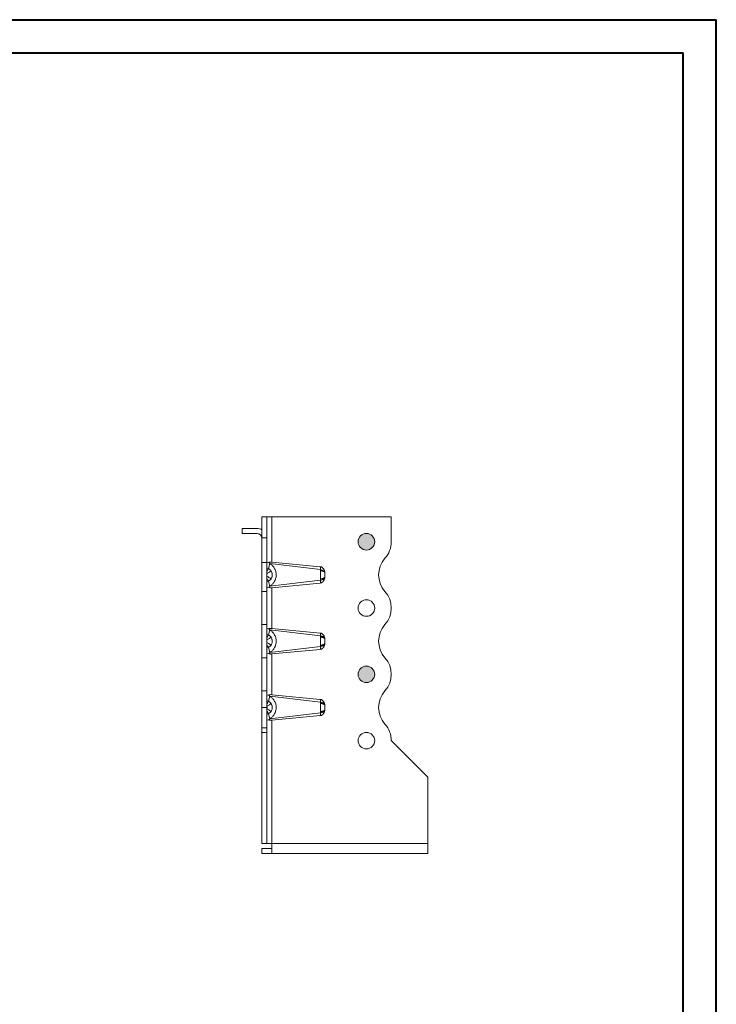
# Model space of a CAD drawing. Header units: millimetres. Extents: x 0 to 210, y 0 to 297.
# Tile 8 of 8: x 105 to 210, y 149 to 297. Entities that reach past the tile are written whole.
import ezdxf

# ---------------------------------------------------------------- set-up
doc = ezdxf.new("R2010")
doc.units = ezdxf.units.MM

msp = doc.modelspace()

# ---------------------------------------------------------------- hatches: boundary and pattern name
at = {"linetype": 'Continuous'}
h = msp.add_hatch(color=7, dxfattribs=at)
edge = h.paths.add_edge_path(flags=0)
edge.add_arc((157.34, 218.48), 1.25, 0, 360)
h = msp.add_hatch(color=7, dxfattribs=at)
edge = h.paths.add_edge_path(flags=0)
edge.add_arc((157.34, 198.48), 1.25, 0, 360)

# ---------------------------------------------------------------- linework, layer by layer
at = {"color": 7, "linetype": 'Continuous', "lineweight": 40}
for p, q in [((0.08, 297.21), (210.08, 297.21)), ((210.08, 0.21), (210.08, 297.21)), ((210.08, 292.21), (210.08, 297.21)), ((10.08, 292.21), (205.08, 292.21)), ((205.08, 5.21), (205.08, 292.21))]:
    msp.add_line(p, q, dxfattribs=at)
at = {"color": 7, "linetype": 'Continuous', "lineweight": 15}
for p, q in [((141.59, 222.23), (142.34, 222.23)), ((141.59, 219.09), (141.59, 222.23)), ((142.34, 222.23), (142.34, 219.09)), ((142.34, 222.23), (143.09, 222.23)), ((143.09, 222.23), (143.09, 215.41)), ((161.09, 222.23), (143.09, 222.23)), ((161.09, 218.48), (161.09, 222.23)), ((138.59, 220.48), (138.59, 219.73)), ((140.84, 220.48), (138.59, 220.48)), ((140.84, 219.73), (138.59, 219.73)), ((142.34, 219.09), (141.59, 219.09)), ((141.59, 215.35), (141.59, 219.09)), ((142.34, 219.09), (142.34, 215.35)), ((142.34, 215.35), (141.59, 215.35)), ((141.59, 210.98), (141.59, 215.35)), ((142.34, 215.35), (142.34, 210.98)), ((143.09, 215.41), (150.39, 214.71)), ((142.58, 214.42), (142.34, 214.55)), ((142.77, 215.21), (142.58, 214.42)), ((150.41, 214.27), (142.8, 215.19)), ((142.34, 212.41), (142.58, 212.54)), ((142.58, 212.54), (142.77, 211.75)), ((142.8, 211.77), (150.41, 212.69)), ((142.34, 210.98), (141.59, 210.98)), ((141.59, 205.98), (141.59, 210.98)), ((142.34, 210.98), (142.34, 205.98)), ((150.39, 212.25), (143.09, 211.55)), ((143.09, 211.55), (143.09, 205.41)), ((141.59, 200.98), (141.59, 205.98)), ((142.34, 205.98), (141.59, 205.98)), ((142.34, 205.98), (142.34, 200.98)), ((142.77, 205.21), (142.58, 204.42)), ((150.41, 204.27), (142.8, 205.19)), ((143.09, 205.41), (150.39, 204.71)), ((142.58, 204.42), (142.34, 204.55)), ((142.34, 202.41), (142.58, 202.54)), ((142.58, 202.54), (142.77, 201.75)), ((142.8, 201.77), (150.41, 202.69)), ((150.39, 202.25), (143.09, 201.55)), ((142.34, 200.98), (141.59, 200.98)), ((141.59, 195.98), (141.59, 200.98)), ((142.34, 200.98), (142.34, 195.98)), ((143.09, 201.55), (143.09, 195.41)), ((141.59, 193.48), (141.59, 195.98)), ((142.34, 195.98), (141.59, 195.98)), ((142.34, 195.98), (142.34, 193.48)), ((142.58, 194.42), (142.34, 194.55)), ((142.77, 195.21), (142.58, 194.42)), ((150.41, 194.27), (142.8, 195.19)), ((143.09, 195.41), (150.39, 194.71)), ((142.34, 193.48), (141.59, 193.48)), ((141.59, 190.39), (141.59, 193.48)), ((142.34, 193.48), (142.34, 190.39)), ((142.34, 192.41), (142.58, 192.54)), ((142.58, 192.54), (142.77, 191.75)), ((142.8, 191.77), (150.41, 192.69)), ((150.39, 192.25), (143.09, 191.55)), ((141.59, 190.39), (142.34, 190.39)), ((141.59, 189.69), (141.59, 190.39)), ((142.34, 190.39), (142.34, 189.69)), ((143.09, 191.55), (143.09, 172.98)), ((142.34, 189.69), (141.59, 189.69)), ((141.59, 172.98), (141.59, 189.69)), ((142.34, 189.69), (142.34, 172.98)), ((166.59, 182.98), (161.09, 188.48)), ((166.59, 182.98), (166.59, 172.98)), ((141.59, 172.98), (142.34, 172.98)), ((142.34, 172.98), (143.09, 172.98)), ((166.59, 172.98), (143.09, 172.98)), ((143.09, 172.98), (143.09, 171.48)), ((166.59, 172.98), (166.59, 171.48)), ((141.59, 171.48), (141.59, 172.23)), ((141.59, 172.23), (143.09, 172.23)), ((143.09, 171.48), (141.59, 171.48)), ((143.09, 171.48), (166.59, 171.48))]:
    msp.add_line(p, q, dxfattribs=at)
at = {"color": 7, "linetype": 'Continuous', "lineweight": 0}
for centre in [(157.34, 218.48), (157.34, 218.48), (157.34, 198.48), (157.34, 198.48)]:
    msp.add_circle(centre, 1.25, dxfattribs=at)
at = {"color": 7, "linetype": 'Continuous', "lineweight": 15}
for centre in [(157.34, 218.48), (157.34, 208.48), (157.34, 198.48), (157.34, 188.48)]:
    msp.add_circle(centre, 1.25, dxfattribs=at)
for centre, radius, start, end in [((140.84, 218.98), 1.5, 60, 90), ((140.84, 218.98), 0.75, 0, 90), ((157.34, 218.48), 3.75, 318.1897, 0), ((162.93, 213.48), 3.75, 138.1897, 221.8103), ((157.34, 208.48), 3.75, 318.1897, 41.8103), ((162.93, 203.48), 3.75, 138.1897, 221.8103), ((157.34, 198.48), 3.75, 318.1897, 41.8103), ((162.93, 193.48), 3.75, 138.1897, 221.8103), ((157.34, 188.48), 3.75, 360, 41.8103)]:
    msp.add_arc(centre, radius, start, end, dxfattribs=at)
for centre, major_axis, start_param, end_param in [((143.09, 215), (0.749, -0.403), 2.39431, 3.183344), ((143.09, 211.95), (0.749, 0.403), 3.099842, 3.888875), ((143.09, 205), (0.749, -0.403), 2.39431, 3.183344), ((143.09, 201.95), (0.749, 0.403), 3.099842, 3.888875), ((143.09, 195), (0.749, -0.403), 2.39431, 3.183344), ((143.09, 191.95), (0.749, 0.403), 3.099842, 3.888875)]:
    msp.add_ellipse(centre, major_axis=major_axis, ratio=0.07772, start_param=start_param, end_param=end_param, dxfattribs=at)
for points, knots in [([(142.56, 215.34), (142.6, 215.35), (142.63, 215.37), (142.71, 215.39), (142.76, 215.4), (142.89, 215.42), (142.99, 215.42), (143.09, 215.41)], [0, 0, 0, 0, 0.25, 0.25, 0.5, 0.5, 1, 1, 1, 1]), ([(142.58, 214.42), (142.57, 214.41), (142.54, 214.36), (142.45, 214.19), (142.38, 214.04), (142.34, 213.98)], [0, 0, 0, 0, 0.2857143, 0.5714286, 0.7743371, 0.7743371, 0.7743371, 0.7743371]), ([(142.96, 214.07), (142.96, 214.07), (142.9, 214.03), (142.74, 213.92), (142.54, 213.79), (142.41, 213.7), (142.34, 213.66)], [0, 0, 0, 0, 0.285714, 0.571429, 0.785714, 1, 1, 1, 1]), ([(142.96, 214.07), (142.92, 214.14), (142.81, 214.27), (142.67, 214.38), (142.58, 214.42)], [-0.03148795, -0.03148795, -0.03148795, -0.03148795, -0.0179513, 0.00000001, 0.00000001, 0.00000001, 0.00000001]), ([(142.8, 211.77), (142.87, 211.81), (142.93, 211.86), (143.04, 211.95), (143.1, 212), (143.26, 212.17), (143.36, 212.29), (143.49, 212.51), (143.53, 212.59), (143.6, 212.75), (143.63, 212.83), (143.68, 213.01), (143.7, 213.1), (143.73, 213.28), (143.74, 213.38), (143.74, 213.57), (143.73, 213.67), (143.71, 213.85), (143.69, 213.94), (143.64, 214.12), (143.6, 214.21), (143.53, 214.37), (143.49, 214.45), (143.36, 214.66), (143.26, 214.79), (143.1, 214.96), (143.04, 215.01), (142.93, 215.1), (142.87, 215.15), (142.8, 215.19)], [0, 0, 0, 0, 0.0625, 0.0625, 0.125, 0.125, 0.25, 0.25, 0.3125, 0.3125, 0.375, 0.375, 0.4375, 0.4375, 0.5, 0.5, 0.5625, 0.5625, 0.625, 0.625, 0.6875, 0.6875, 0.75, 0.75, 0.875, 0.875, 0.9375, 0.9375, 1, 1, 1, 1]), ([(142.96, 212.89), (143, 212.94), (143.06, 213.04), (143.12, 213.21), (143.15, 213.39), (143.15, 213.54), (143.13, 213.66), (143.11, 213.75), (143.07, 213.89), (143.01, 214), (142.96, 214.07)], [-0.10675045, -0.10675045, -0.10675045, -0.10675045, -0.09599928, -0.0852481, -0.07449692, -0.06374574, -0.05837015, -0.05299456, -0.04761897, -0.03149221, -0.03149221, -0.03149221, -0.03149221]), ([(150.39, 214.71), (150.39, 214.66), (150.4, 214.61), (150.4, 214.51), (150.4, 214.46), (150.4, 214.38), (150.4, 214.35), (150.4, 214.31), (150.41, 214.29), (150.41, 214.27)], [-0.126791, -0.126791, -0.126791, -0.126791, -0.0817802, -0.0817802, -0.0412071, -0.0412071, -0.0158489, -0.0158489, 0, 0, 0, 0]), ([(150.39, 214.71), (150.45, 214.71), (150.5, 214.69), (150.59, 214.66), (150.64, 214.63), (150.72, 214.57), (150.76, 214.54), (150.83, 214.46), (150.86, 214.42), (150.95, 214.29), (150.99, 214.2), (151.06, 214), (151.08, 213.9), (151.09, 213.8)], [0, 0, 0, 0, 0.125, 0.125, 0.25, 0.25, 0.375, 0.375, 0.5, 0.5, 0.75, 0.75, 1, 1, 1, 1]), ([(150.41, 214.27), (150.41, 214.26), (150.41, 214.24), (150.41, 214.2), (150.41, 214.16), (150.41, 214.12), (150.41, 214.11)], [0, 0, 0, 0, 0.165455, 0.391316, 0.695883, 1, 1, 1, 1]), ([(150.41, 214.27), (150.59, 214.26), (150.92, 214.14), (151.07, 213.91), (151.09, 213.8)], [0, 0, 0, 0, 0.5, 0.9184242, 0.9184242, 0.9184242, 0.9184242]), ([(150.41, 214.11), (150.41, 214.06), (150.41, 213.95), (150.41, 213.8), (150.41, 213.69), (150.41, 213.63), (150.41, 213.53), (150.41, 213.41), (150.41, 213.28), (150.41, 213.16), (150.41, 213.01), (150.41, 212.9), (150.41, 212.85)], [-0.09692135, -0.09692135, -0.09692135, -0.09692135, -0.08573721, -0.07455307, -0.068961, -0.06616497, -0.06336893, -0.05218479, -0.04659272, -0.04100065, -0.02981651, -0.01863237, -0.01863237, -0.01863237, -0.01863237]), ([(150.41, 214.11), (150.41, 214.11), (150.43, 214.1), (150.45, 214.1), (150.5, 214.1), (150.56, 214.09), (150.64, 214.07), (150.78, 214.03), (150.94, 213.95), (151.07, 213.8), (151.09, 213.71), (151.09, 213.66)], [0, 0, 0, 0, 0.017857, 0.035714, 0.071429, 0.142857, 0.214286, 0.285714, 0.571429, 0.785714, 1, 1, 1, 1]), ([(142.34, 213.3), (142.41, 213.26), (142.54, 213.17), (142.74, 213.03), (142.9, 212.93), (142.96, 212.89), (142.96, 212.89)], [0, 0, 0, 0, 0.214286, 0.428571, 0.714286, 1, 1, 1, 1]), ([(142.34, 212.98), (142.38, 212.92), (142.45, 212.77), (142.54, 212.6), (142.57, 212.54), (142.58, 212.54)], [0, 0, 0, 0, 0.2029135, 0.4886278, 0.7743421, 0.7743421, 0.7743421, 0.7743421]), ([(142.58, 212.54), (142.65, 212.58), (142.8, 212.68), (142.91, 212.81), (142.96, 212.89)], [-0.03148795, -0.03148795, -0.03148795, -0.03148795, -0.01574397, 0, 0, 0, 0]), ([(151.09, 213.16), (151.08, 213.06), (151.06, 212.96), (150.99, 212.76), (150.95, 212.67), (150.84, 212.5), (150.76, 212.42), (150.6, 212.3), (150.5, 212.26), (150.39, 212.25)], [0, 0, 0, 0, 0.25, 0.25, 0.5, 0.5, 0.75, 0.75, 1, 1, 1, 1]), ([(150.41, 212.69), (150.41, 212.67), (150.4, 212.65), (150.4, 212.6), (150.4, 212.58), (150.4, 212.5), (150.4, 212.45), (150.4, 212.35), (150.39, 212.3), (150.39, 212.25)], [-0.126791, -0.126791, -0.126791, -0.126791, -0.1109421, -0.1109421, -0.0855839, -0.0855839, -0.0450108, -0.0450108, 0, 0, 0, 0]), ([(151.09, 213.3), (151.09, 213.25), (151.07, 213.15), (150.94, 213.01), (150.78, 212.93), (150.64, 212.89), (150.56, 212.87), (150.5, 212.86), (150.45, 212.86), (150.43, 212.85), (150.41, 212.85), (150.41, 212.85)], [0, 0, 0, 0, 0.214286, 0.428571, 0.714286, 0.785714, 0.857143, 0.928571, 0.964286, 0.982143, 1, 1, 1, 1]), ([(151.09, 213.16), (151.07, 213.05), (150.92, 212.82), (150.59, 212.7), (150.41, 212.69)], [0, 0, 0, 0, 0.4184242, 0.9184242, 0.9184242, 0.9184242, 0.9184242]), ([(150.41, 212.85), (150.41, 212.84), (150.41, 212.8), (150.41, 212.75), (150.41, 212.71), (150.41, 212.69)], [0, 0, 0, 0, 0.304224, 0.608708, 1, 1, 1, 1]), ([(151.09, 213.66), (151.09, 213.67), (151.09, 213.69), (151.09, 213.7), (151.09, 213.71), (151.09, 213.73), (151.09, 213.75), (151.09, 213.76), (151.09, 213.78), (151.09, 213.8)], [0, 0, 0, 0, 0.0000670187, 0.0000670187, 0.0000670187, 0.0001676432, 0.0001676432, 0.0001676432, 0.0002683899, 0.0002683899, 0.0002683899, 0.0002683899]), ([(151.09, 213.3), (151.09, 213.31), (151.09, 213.34), (151.09, 213.39), (151.09, 213.42), (151.09, 213.46), (151.09, 213.49), (151.09, 213.52), (151.09, 213.54), (151.09, 213.57), (151.09, 213.62), (151.09, 213.65), (151.09, 213.66)], [-0.09692135, -0.09692135, -0.09692135, -0.09692135, -0.08573721, -0.07455307, -0.068961, -0.06336893, -0.05218479, -0.04938876, -0.04659272, -0.04100065, -0.02981651, -0.01863237, -0.01863237, -0.01863237, -0.01863237]), ([(151.09, 213.16), (151.09, 213.18), (151.09, 213.21), (151.09, 213.23), (151.09, 213.24), (151.09, 213.25), (151.09, 213.26), (151.09, 213.27), (151.09, 213.28), (151.09, 213.3)], [0, 0, 0, 0, 0.00013404, 0.00013404, 0.00013404, 0.0002011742, 0.0002011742, 0.0002011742, 0.000268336, 0.000268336, 0.000268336, 0.000268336]), ([(143.09, 211.55), (143.04, 211.55), (142.99, 211.54), (142.9, 211.55), (142.85, 211.55), (142.71, 211.57), (142.63, 211.59), (142.56, 211.62)], [0, 0, 0, 0, 0.25, 0.25, 0.5, 0.5, 1, 1, 1, 1]), ([(142.56, 205.34), (142.6, 205.35), (142.63, 205.37), (142.71, 205.39), (142.76, 205.4), (142.89, 205.42), (142.99, 205.42), (143.09, 205.41)], [0, 0, 0, 0, 0.25, 0.25, 0.5, 0.5, 1, 1, 1, 1]), ([(142.8, 201.77), (142.87, 201.81), (142.93, 201.86), (143.04, 201.95), (143.1, 202), (143.26, 202.17), (143.36, 202.29), (143.49, 202.51), (143.53, 202.59), (143.6, 202.75), (143.63, 202.83), (143.68, 203.01), (143.7, 203.1), (143.73, 203.28), (143.74, 203.38), (143.74, 203.57), (143.73, 203.67), (143.71, 203.85), (143.69, 203.94), (143.64, 204.12), (143.6, 204.21), (143.53, 204.37), (143.49, 204.45), (143.36, 204.66), (143.26, 204.79), (143.1, 204.96), (143.04, 205.01), (142.93, 205.1), (142.87, 205.15), (142.8, 205.19)], [0, 0, 0, 0, 0.0625, 0.0625, 0.125, 0.125, 0.25, 0.25, 0.3125, 0.3125, 0.375, 0.375, 0.4375, 0.4375, 0.5, 0.5, 0.5625, 0.5625, 0.625, 0.625, 0.6875, 0.6875, 0.75, 0.75, 0.875, 0.875, 0.9375, 0.9375, 1, 1, 1, 1]), ([(142.58, 204.42), (142.57, 204.41), (142.54, 204.36), (142.45, 204.19), (142.38, 204.04), (142.34, 203.98)], [0, 0, 0, 0, 0.2857143, 0.5714286, 0.7743372, 0.7743372, 0.7743372, 0.7743372]), ([(142.96, 204.07), (142.96, 204.07), (142.9, 204.03), (142.74, 203.92), (142.54, 203.79), (142.41, 203.7), (142.34, 203.66)], [0, 0, 0, 0, 0.285714, 0.571429, 0.785714, 1, 1, 1, 1]), ([(142.96, 204.07), (142.92, 204.14), (142.81, 204.27), (142.67, 204.38), (142.58, 204.42)], [-0.03148795, -0.03148795, -0.03148795, -0.03148795, -0.0179513, 0.00000001, 0.00000001, 0.00000001, 0.00000001]), ([(142.96, 202.89), (143, 202.94), (143.06, 203.04), (143.12, 203.21), (143.15, 203.39), (143.15, 203.54), (143.13, 203.66), (143.1, 203.78), (143.06, 203.92), (143, 204.02), (142.96, 204.07)], [-0.10675045, -0.10675045, -0.10675045, -0.10675045, -0.09599928, -0.0852481, -0.07449692, -0.06374574, -0.05837015, -0.05299456, -0.04224338, -0.03149221, -0.03149221, -0.03149221, -0.03149221]), ([(150.39, 204.71), (150.39, 204.66), (150.4, 204.61), (150.4, 204.51), (150.4, 204.46), (150.4, 204.38), (150.4, 204.35), (150.4, 204.31), (150.41, 204.29), (150.41, 204.27)], [-0.126791, -0.126791, -0.126791, -0.126791, -0.0817802, -0.0817802, -0.0412071, -0.0412071, -0.0158489, -0.0158489, 0, 0, 0, 0]), ([(150.39, 204.71), (150.45, 204.71), (150.5, 204.69), (150.59, 204.66), (150.64, 204.63), (150.72, 204.57), (150.76, 204.54), (150.83, 204.46), (150.86, 204.42), (150.95, 204.29), (150.99, 204.2), (151.06, 204), (151.08, 203.9), (151.09, 203.8)], [0, 0, 0, 0, 0.125, 0.125, 0.25, 0.25, 0.375, 0.375, 0.5, 0.5, 0.75, 0.75, 1, 1, 1, 1]), ([(150.41, 204.27), (150.41, 204.26), (150.41, 204.24), (150.41, 204.2), (150.41, 204.16), (150.41, 204.12), (150.41, 204.11)], [0, 0, 0, 0, 0.1654558, 0.3913157, 0.6959169, 1, 1, 1, 1]), ([(150.41, 204.27), (150.59, 204.26), (150.92, 204.14), (151.07, 203.91), (151.09, 203.8)], [0, 0, 0, 0, 0.5, 0.9184242, 0.9184242, 0.9184242, 0.9184242]), ([(150.41, 204.11), (150.41, 204.06), (150.41, 203.95), (150.41, 203.8), (150.41, 203.67), (150.41, 203.55), (150.41, 203.38), (150.41, 203.19), (150.41, 203.01), (150.41, 202.9), (150.41, 202.85)], [-0.09692135, -0.09692135, -0.09692135, -0.09692135, -0.08573721, -0.07455307, -0.068961, -0.06336893, -0.05218479, -0.04100065, -0.02981651, -0.01863237, -0.01863237, -0.01863237, -0.01863237]), ([(150.41, 204.11), (150.41, 204.11), (150.43, 204.1), (150.45, 204.1), (150.5, 204.1), (150.56, 204.09), (150.64, 204.07), (150.78, 204.03), (150.94, 203.95), (151.07, 203.8), (151.09, 203.71), (151.09, 203.66)], [0, 0, 0, 0, 0.017857, 0.035714, 0.071429, 0.142857, 0.214286, 0.285714, 0.571429, 0.785714, 1, 1, 1, 1]), ([(151.09, 203.66), (151.09, 203.67), (151.09, 203.69), (151.09, 203.7), (151.09, 203.71), (151.09, 203.73), (151.09, 203.75), (151.09, 203.76), (151.09, 203.78), (151.09, 203.8)], [0, 0, 0, 0, 0.0000670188, 0.0000670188, 0.0000670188, 0.0001676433, 0.0001676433, 0.0001676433, 0.00026839, 0.00026839, 0.00026839, 0.00026839]), ([(151.09, 203.3), (151.09, 203.31), (151.09, 203.34), (151.09, 203.4), (151.09, 203.45), (151.09, 203.5), (151.09, 203.54), (151.09, 203.57), (151.09, 203.62), (151.09, 203.65), (151.09, 203.66)], [-0.09692135, -0.09692135, -0.09692135, -0.09692135, -0.08573721, -0.07455307, -0.06336893, -0.05218479, -0.04659272, -0.04100065, -0.02981651, -0.01863237, -0.01863237, -0.01863237, -0.01863237]), ([(142.34, 203.3), (142.41, 203.26), (142.54, 203.17), (142.74, 203.03), (142.9, 202.93), (142.96, 202.89), (142.96, 202.89)], [0, 0, 0, 0, 0.214286, 0.428571, 0.714286, 1, 1, 1, 1]), ([(142.34, 202.98), (142.38, 202.92), (142.45, 202.77), (142.54, 202.6), (142.57, 202.54), (142.58, 202.54)], [0, 0, 0, 0, 0.2029136, 0.4886279, 0.7743422, 0.7743422, 0.7743422, 0.7743422]), ([(142.58, 202.54), (142.65, 202.58), (142.8, 202.68), (142.91, 202.81), (142.96, 202.89)], [-0.03148795, -0.03148795, -0.03148795, -0.03148795, -0.01574397, 0, 0, 0, 0]), ([(151.09, 203.16), (151.08, 203.06), (151.06, 202.96), (150.99, 202.76), (150.95, 202.67), (150.84, 202.5), (150.76, 202.42), (150.6, 202.3), (150.5, 202.26), (150.39, 202.25)], [0, 0, 0, 0, 0.25, 0.25, 0.5, 0.5, 0.75, 0.75, 1, 1, 1, 1]), ([(150.41, 202.69), (150.41, 202.67), (150.4, 202.65), (150.4, 202.6), (150.4, 202.58), (150.4, 202.5), (150.4, 202.45), (150.4, 202.35), (150.39, 202.3), (150.39, 202.25)], [-0.126791, -0.126791, -0.126791, -0.126791, -0.1109421, -0.1109421, -0.0855839, -0.0855839, -0.0450108, -0.0450108, 0, 0, 0, 0]), ([(151.09, 203.3), (151.09, 203.25), (151.07, 203.15), (150.94, 203.01), (150.78, 202.93), (150.64, 202.89), (150.56, 202.87), (150.5, 202.86), (150.45, 202.86), (150.43, 202.85), (150.41, 202.85), (150.41, 202.85)], [0, 0, 0, 0, 0.214286, 0.428571, 0.714286, 0.785714, 0.857143, 0.928571, 0.964286, 0.982143, 1, 1, 1, 1]), ([(151.09, 203.16), (151.07, 203.05), (150.92, 202.82), (150.59, 202.7), (150.41, 202.69)], [0, 0, 0, 0, 0.4184242, 0.9184242, 0.9184242, 0.9184242, 0.9184242]), ([(150.41, 202.85), (150.41, 202.84), (150.41, 202.8), (150.41, 202.75), (150.41, 202.71), (150.41, 202.69)], [0, 0, 0, 0, 0.304337, 0.608708, 1, 1, 1, 1]), ([(151.09, 203.16), (151.09, 203.18), (151.09, 203.21), (151.09, 203.23), (151.09, 203.24), (151.09, 203.25), (151.09, 203.26), (151.09, 203.27), (151.09, 203.28), (151.09, 203.3)], [0, 0, 0, 0, 0.0001340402, 0.0001340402, 0.0001340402, 0.0002011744, 0.0002011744, 0.0002011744, 0.0002683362, 0.0002683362, 0.0002683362, 0.0002683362]), ([(143.09, 201.55), (143.04, 201.55), (142.99, 201.54), (142.9, 201.55), (142.85, 201.55), (142.71, 201.57), (142.63, 201.59), (142.56, 201.62)], [0, 0, 0, 0, 0.25, 0.25, 0.5, 0.5, 1, 1, 1, 1]), ([(142.56, 195.34), (142.6, 195.35), (142.63, 195.37), (142.71, 195.39), (142.76, 195.4), (142.89, 195.42), (142.99, 195.42), (143.09, 195.41)], [0, 0, 0, 0, 0.25, 0.25, 0.5, 0.5, 1, 1, 1, 1]), ([(142.8, 191.77), (142.87, 191.81), (142.93, 191.86), (143.04, 191.95), (143.1, 192), (143.26, 192.17), (143.36, 192.29), (143.49, 192.51), (143.53, 192.59), (143.6, 192.75), (143.63, 192.83), (143.68, 193.01), (143.7, 193.1), (143.73, 193.28), (143.74, 193.38), (143.74, 193.57), (143.73, 193.67), (143.71, 193.85), (143.69, 193.94), (143.64, 194.12), (143.6, 194.21), (143.53, 194.37), (143.49, 194.45), (143.36, 194.66), (143.26, 194.79), (143.1, 194.96), (143.04, 195.01), (142.93, 195.1), (142.87, 195.15), (142.8, 195.19)], [0, 0, 0, 0, 0.0625, 0.0625, 0.125, 0.125, 0.25, 0.25, 0.3125, 0.3125, 0.375, 0.375, 0.4375, 0.4375, 0.5, 0.5, 0.5625, 0.5625, 0.625, 0.625, 0.6875, 0.6875, 0.75, 0.75, 0.875, 0.875, 0.9375, 0.9375, 1, 1, 1, 1]), ([(150.39, 194.71), (150.39, 194.66), (150.4, 194.61), (150.4, 194.51), (150.4, 194.46), (150.4, 194.38), (150.4, 194.35), (150.4, 194.31), (150.41, 194.29), (150.41, 194.27)], [-0.126791, -0.126791, -0.126791, -0.126791, -0.0817802, -0.0817802, -0.0412071, -0.0412071, -0.0158489, -0.0158489, 0, 0, 0, 0]), ([(150.39, 194.71), (150.45, 194.71), (150.5, 194.69), (150.59, 194.66), (150.64, 194.63), (150.72, 194.57), (150.76, 194.54), (150.83, 194.46), (150.86, 194.42), (150.95, 194.29), (150.99, 194.2), (151.06, 194), (151.08, 193.9), (151.09, 193.8)], [0, 0, 0, 0, 0.125, 0.125, 0.25, 0.25, 0.375, 0.375, 0.5, 0.5, 0.75, 0.75, 1, 1, 1, 1]), ([(142.58, 194.42), (142.57, 194.41), (142.54, 194.36), (142.45, 194.19), (142.38, 194.04), (142.34, 193.98)], [0, 0, 0, 0, 0.2857143, 0.5714286, 0.7743374, 0.7743374, 0.7743374, 0.7743374]), ([(142.96, 194.07), (142.96, 194.07), (142.9, 194.03), (142.74, 193.92), (142.54, 193.79), (142.41, 193.7), (142.34, 193.66)], [0, 0, 0, 0, 0.285714, 0.571429, 0.785714, 1, 1, 1, 1]), ([(142.34, 193.66), (142.36, 193.64), (142.37, 193.6), (142.39, 193.56), (142.39, 193.53), (142.4, 193.5), (142.4, 193.45), (142.39, 193.4), (142.37, 193.35), (142.35, 193.32), (142.34, 193.3)], [-0.10675045, -0.10675045, -0.10675045, -0.10675045, -0.09062369, -0.0852481, -0.07987251, -0.07449692, -0.06374574, -0.05299456, -0.04224338, -0.03149221, -0.03149221, -0.03149221, -0.03149221]), ([(142.34, 193.3), (142.41, 193.26), (142.54, 193.17), (142.74, 193.03), (142.9, 192.93), (142.96, 192.89), (142.96, 192.89)], [0, 0, 0, 0, 0.214286, 0.428571, 0.714286, 1, 1, 1, 1]), ([(142.96, 194.07), (142.92, 194.14), (142.81, 194.27), (142.67, 194.38), (142.58, 194.42)], [-0.03148795, -0.03148795, -0.03148795, -0.03148795, -0.0179513, 0.00000001, 0.00000001, 0.00000001, 0.00000001]), ([(142.96, 192.89), (143, 192.94), (143.06, 193.04), (143.12, 193.21), (143.15, 193.39), (143.15, 193.54), (143.13, 193.66), (143.11, 193.75), (143.07, 193.89), (143.01, 194), (142.96, 194.07)], [-0.10675045, -0.10675045, -0.10675045, -0.10675045, -0.09599928, -0.0852481, -0.07449692, -0.06374574, -0.05837015, -0.05299456, -0.04761897, -0.03149221, -0.03149221, -0.03149221, -0.03149221]), ([(151.09, 193.16), (151.08, 193.06), (151.06, 192.96), (150.99, 192.76), (150.95, 192.67), (150.84, 192.5), (150.76, 192.42), (150.6, 192.3), (150.5, 192.26), (150.39, 192.25)], [0, 0, 0, 0, 0.25, 0.25, 0.5, 0.5, 0.75, 0.75, 1, 1, 1, 1]), ([(150.41, 194.27), (150.41, 194.26), (150.41, 194.24), (150.41, 194.2), (150.41, 194.16), (150.41, 194.12), (150.41, 194.11)], [0, 0, 0, 0, 0.165456, 0.391315, 0.695917, 1, 1, 1, 1]), ([(150.41, 194.27), (150.59, 194.26), (150.92, 194.14), (151.07, 193.91), (151.09, 193.8)], [0, 0, 0, 0, 0.5, 0.9184242, 0.9184242, 0.9184242, 0.9184242]), ([(150.41, 194.11), (150.41, 194.06), (150.41, 193.98), (150.41, 193.86), (150.41, 193.74), (150.41, 193.58), (150.41, 193.4), (150.41, 193.27), (150.41, 193.14), (150.41, 193.04), (150.41, 192.93), (150.41, 192.88), (150.41, 192.85)], [-0.09692135, -0.09692135, -0.09692135, -0.09692135, -0.08573721, -0.08014514, -0.07455307, -0.06336893, -0.05218479, -0.04379669, -0.04100065, -0.02981651, -0.02422444, -0.01863237, -0.01863237, -0.01863237, -0.01863237]), ([(150.41, 194.11), (150.41, 194.11), (150.43, 194.1), (150.45, 194.1), (150.5, 194.1), (150.56, 194.09), (150.64, 194.07), (150.78, 194.03), (150.94, 193.95), (151.07, 193.8), (151.09, 193.71), (151.09, 193.66)], [0, 0, 0, 0, 0.017857, 0.035714, 0.071429, 0.142857, 0.214286, 0.285714, 0.571429, 0.785714, 1, 1, 1, 1]), ([(151.09, 193.3), (151.09, 193.25), (151.07, 193.15), (150.94, 193.01), (150.78, 192.93), (150.64, 192.89), (150.56, 192.87), (150.5, 192.86), (150.45, 192.86), (150.43, 192.85), (150.41, 192.85), (150.41, 192.85)], [0, 0, 0, 0, 0.214286, 0.428571, 0.714286, 0.785714, 0.857143, 0.928571, 0.964286, 0.982143, 1, 1, 1, 1]), ([(151.09, 193.16), (151.07, 193.05), (150.92, 192.82), (150.59, 192.7), (150.41, 192.69)], [0, 0, 0, 0, 0.4184242, 0.9184242, 0.9184242, 0.9184242, 0.9184242]), ([(151.09, 193.66), (151.09, 193.67), (151.09, 193.69), (151.09, 193.7), (151.09, 193.71), (151.09, 193.73), (151.09, 193.75), (151.09, 193.76), (151.09, 193.78), (151.09, 193.8)], [0, 0, 0, 0, 0.0000670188, 0.0000670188, 0.0000670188, 0.0001676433, 0.0001676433, 0.0001676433, 0.00026839, 0.00026839, 0.00026839, 0.00026839]), ([(151.09, 193.3), (151.09, 193.3), (151.09, 193.32), (151.09, 193.35), (151.09, 193.38), (151.09, 193.42), (151.09, 193.46), (151.09, 193.51), (151.09, 193.55), (151.09, 193.59), (151.09, 193.62), (151.09, 193.65), (151.09, 193.66)], [-0.09692135, -0.09692135, -0.09692135, -0.09692135, -0.09132928, -0.08573721, -0.07455307, -0.07175704, -0.06336893, -0.05218479, -0.04100065, -0.03540858, -0.02981651, -0.01863237, -0.01863237, -0.01863237, -0.01863237]), ([(151.09, 193.16), (151.09, 193.18), (151.09, 193.21), (151.09, 193.23), (151.09, 193.24), (151.09, 193.25), (151.09, 193.26), (151.09, 193.27), (151.09, 193.28), (151.09, 193.3)], [0, 0, 0, 0, 0.0001340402, 0.0001340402, 0.0001340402, 0.0002011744, 0.0002011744, 0.0002011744, 0.0002683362, 0.0002683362, 0.0002683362, 0.0002683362]), ([(142.34, 192.98), (142.38, 192.92), (142.45, 192.77), (142.54, 192.6), (142.57, 192.54), (142.58, 192.54)], [0, 0, 0, 0, 0.2029138, 0.488628, 0.7743423, 0.7743423, 0.7743423, 0.7743423]), ([(143.09, 191.55), (143.04, 191.55), (142.99, 191.54), (142.9, 191.55), (142.85, 191.55), (142.71, 191.57), (142.63, 191.59), (142.56, 191.62)], [0, 0, 0, 0, 0.25, 0.25, 0.5, 0.5, 1, 1, 1, 1]), ([(142.58, 192.54), (142.65, 192.58), (142.8, 192.68), (142.91, 192.81), (142.96, 192.89)], [-0.03148795, -0.03148795, -0.03148795, -0.03148795, -0.01574397, 0, 0, 0, 0]), ([(150.41, 192.69), (150.41, 192.67), (150.4, 192.65), (150.4, 192.6), (150.4, 192.58), (150.4, 192.5), (150.4, 192.45), (150.4, 192.35), (150.39, 192.3), (150.39, 192.25)], [-0.126791, -0.126791, -0.126791, -0.126791, -0.1109421, -0.1109421, -0.0855839, -0.0855839, -0.0450108, -0.0450108, 0, 0, 0, 0]), ([(150.41, 192.85), (150.41, 192.84), (150.41, 192.8), (150.41, 192.75), (150.41, 192.71), (150.41, 192.69)], [0, 0, 0, 0, 0.304338, 0.608708, 1, 1, 1, 1])]:
    msp.add_open_spline(points, degree=3, knots=knots, dxfattribs=at)
for points in [[(142.56, 215.34), (142.63, 215.3), (142.7, 215.25), (142.77, 215.21)], [(142.77, 215.21), (142.78, 215.2), (142.79, 215.19), (142.8, 215.19)], [(142.77, 211.75), (142.7, 211.71), (142.63, 211.66), (142.56, 211.62)], [(142.8, 211.77), (142.79, 211.76), (142.78, 211.76), (142.77, 211.75)], [(142.56, 205.34), (142.63, 205.3), (142.7, 205.25), (142.77, 205.21)], [(142.77, 205.21), (142.78, 205.2), (142.79, 205.19), (142.8, 205.19)], [(142.77, 201.75), (142.7, 201.71), (142.63, 201.66), (142.56, 201.62)], [(142.8, 201.77), (142.79, 201.76), (142.78, 201.76), (142.77, 201.75)], [(142.56, 195.34), (142.63, 195.3), (142.7, 195.25), (142.77, 195.21)], [(142.77, 195.21), (142.78, 195.2), (142.79, 195.19), (142.8, 195.19)], [(142.77, 191.75), (142.7, 191.71), (142.63, 191.66), (142.56, 191.62)], [(142.8, 191.77), (142.79, 191.76), (142.78, 191.76), (142.77, 191.75)]]:
    msp.add_open_spline(points, degree=3, dxfattribs=at)

doc.saveas('drawing.dxf')
